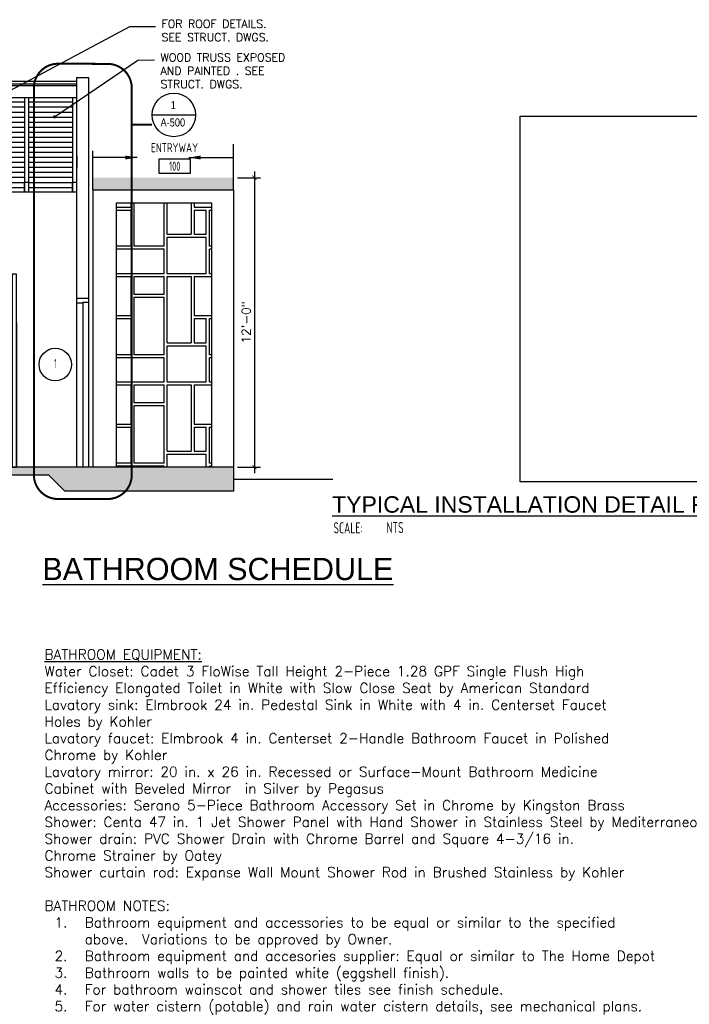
# Model space of a CAD drawing. Header units: inches. Extents: x -3803 to 30266, y -3756 to 4522.
# Tile 11 of 45: x 27254 to 27587, y 1094 to 1584. Entities that reach past the tile are written whole.
import ezdxf
from ezdxf.enums import TextEntityAlignment as Align

# ---------------------------------------------------------------- set-up
doc = ezdxf.new("R2010")
doc.units = ezdxf.units.IN
doc.header["$LTSCALE"] = 0.011
doc.header["$MEASUREMENT"] = 0
doc.header["$PDMODE"] = 1
doc.linetypes.add('DASHED', pattern=[0.75, 0.5, -0.25])
doc.layers.get('0').update_dxf_attribs({"linetype": 'CONTINUOUS'})
doc.layers.get('Defpoints').update_dxf_attribs({"linetype": 'CONTINUOUS'})
for name, color, linetype in [('a-door', 2, 'CONTINUOUS'), ('G-SYMB', 1, 'CONTINUOUS'), ('Hatch-ExisWalls', 123, 'CONTINUOUS'), ('Pl_a_text', 2, 'CONTINUOUS'), ('roof', 8, 'DASHED'), ('TEXT', 2, 'CONTINUOUS'), ('TXT', 2, 'CONTINUOUS')]:
    doc.layers.add(name, color=color, linetype=linetype)
doc.layers.add('DIM', color=4, linetype='CONTINUOUS', lineweight=13)
doc.styles.add('BOLD', font='ARIALN.TTF', dxfattribs={"width": 1.2})
doc.styles.add('LAR', font='arial.ttf', dxfattribs={"height": 0.25})
doc.styles.add('MED', font='archstyl.shx', dxfattribs={"width": 0.8, "height": 0.125})
doc.styles.add('ROMANS', font='romans.shx')
doc.styles.add('SMA', font='archstyl.shx', dxfattribs={"width": 0.8, "height": 0.0625})
doc.dimstyles.new('ANGEL', dxfattribs={"dimtxt": 4.375, "dimasz": 2, "dimexe": 3, "dimexo": 2, "dimgap": 1.5, "dimtad": 1, "dimdec": 0, "dimzin": 3, "dimdsep": 46, "dimlunit": 4, "dimtxsty": 'ROMANS', "dimblk": 'ARCHTICK', "dimcen": 0, "dimdle": 3, "dimclrd": 4, "dimclre": 4, "dimclrt": 2, "dimadec": 0, "dimazin": 0, "dimtfac": 1, "dimtdec": 0, "dimtmove": 1, "dimatfit": 3, "dimfxl": 1, "dimfrac": 2, "dimtolj": 1, "dimtzin": 0, "dimarcsym": 0})
doc.dimstyles.new('Copy of STANDARD', dxfattribs={"dimtxt": 8, "dimasz": 3, "dimexe": 3, "dimexo": 3, "dimgap": 3, "dimtad": 1, "dimrnd": 1, "dimzin": 3, "dimdsep": 46, "dimlunit": 4, "dimtxsty": 'Standard', "dimblk": 'ARCHTICK', "dimcen": 3, "dimdle": 3, "dimadec": 0, "dimazin": 0, "dimtfac": 1, "dimtix": 1, "dimtofl": 0, "dimtmove": 1, "dimatfit": 3, "dimfxl": 3, "dimtolj": 1, "dimtzin": 0, "dimlwd": -1, "dimlwe": -1, "dimarcsym": 0})
picture_1 = doc.add_image_def('image1.jpg', size_in_pixel=(1111, 1016))

# ---------------------------------------------------------------- blocks, each defined once
blk = doc.blocks.new('AINC-TITLE')
at = {"layer": 'G-SYMB', "color": 4, "linetype": 'Continuous', "style": 'MED', "width": 0.75}
blk.add_text('SCALE:', height=0.125, dxfattribs=at).set_placement((-0.8802076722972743, -0.3073332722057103))
at = {"layer": 'G-SYMB', "color": 1, "linetype": 'Continuous', "style": 'LAR'}
blk.add_attdef('%%UDRAWING-TITLE', (-0.895149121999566, -0.07174532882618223), '', height=0.1875, dxfattribs=at)
at = {"layer": 'G-SYMB', "color": 4, "linetype": 'Continuous', "style": 'MED', "width": 0.75}
blk.add_attdef('SCALE', (-0.2765239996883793, -0.30362657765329), '', height=0.125, dxfattribs=at)
blk = doc.blocks.new('_ArchTick')
at = {"color": 0, "linetype": 'ByBlock', "const_width": 0.15}
blk.add_lwpolyline([(-0.5, -0.5), (0.5, 0.5)], dxfattribs=at)
blk = doc.blocks.new('AINC-DOORID')
at = {"layer": 'G-SYMB'}
blk.add_circle((0, 0), 0.1672886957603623, dxfattribs=at)
at = {"layer": 'G-SYMB', "color": 4, "linetype": 'Continuous', "style": 'SMA', "width": 0.75}
blk.add_attdef('DNUM', text='', height=0.09375, dxfattribs=at).set_placement((0.002503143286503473, 0.01023966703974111), align=Align.MIDDLE)
blk = doc.blocks.new('AINC-ROOMID')
at = {"layer": 'G-SYMB'}
blk.add_lwpolyline([(-0.2473152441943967, -0.3518933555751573), (0.2532671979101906, -0.3518933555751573), (0.2532671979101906, -0.1607061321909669), (-0.2473152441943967, -0.1607061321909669)], close=True, dxfattribs=at)
at = {"layer": 'G-SYMB', "color": 4, "linetype": 'Continuous', "style": 'MED', "oblique": -180, "text_generation_flag": 6}
for tag, p in [('%%UROOM-ID', (0, 0.2092985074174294)), ('%%USPAN', (0, 0))]:
    blk.add_attdef(tag, text='', height=0.125, rotation=180, dxfattribs=at).set_placement(p, align=Align.MIDDLE)
at = {"layer": 'G-SYMB', "color": 4, "linetype": 'Continuous', "style": 'MED', "text_generation_flag": 6, "width": 0.75}
blk.add_attdef('R-NUM', text='', height=0.125, rotation=180, dxfattribs=at).set_placement((0.002975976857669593, -0.2562997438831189), align=Align.MIDDLE)
blk = doc.blocks.new('AINC-WINID')
at = {"layer": 'G-SYMB', "linetype": 'Continuous'}
blk.add_lwpolyline([(0.2577038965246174, 20.26712014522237), (0.1674929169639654, 20.42337014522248), (-0.01292904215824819, 20.42337014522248), (-0.1031400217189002, 20.26712014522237), (-0.01292904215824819, 20.11087014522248), (0.1674929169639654, 20.11087014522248)], close=True, dxfattribs=at)
at = {"layer": 'G-SYMB', "color": 4, "linetype": 'Continuous', "style": 'SMA', "width": 0.75}
blk.add_attdef('WNUM', text='', height=0.09375, dxfattribs=at).set_placement((0.07928445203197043, 20.27531187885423), align=Align.MIDDLE)
blk = doc.blocks.new('*D296')
at = {"layer": 'Defpoints', "color": 0, "ltscale": 10, "transparency": 16777216}
for p in [(89.5657234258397, 102.0000000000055), (89.56572342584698, -4.547473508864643e-13), (98.42013842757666, -4.533234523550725e-13)]:
    blk.add_point(p, dxfattribs=at)
at = {"layer": 'DIM', "color": 4, "lineweight": -2, "ltscale": 10, "transparency": 16777216}
for p, q in [((98.42013842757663, 105.0000000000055), (98.42013842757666, -3.000000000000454)), ((91.5657234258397, 102.0000000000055), (101.4201384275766, 102.0000000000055)), ((91.56572342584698, -4.54425726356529e-13), (101.4201384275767, -4.528410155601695e-13))]:
    blk.add_line(p, q, dxfattribs=at)
at = {"layer": 'DIM', "color": 4, "lineweight": -2, "ltscale": 10, "transparency": 16777216, "xscale": 2, "yscale": 2, "zscale": 2}
for p, rotation in [((98.42013842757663, 102.0000000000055), 90), ((98.42013842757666, -4.533234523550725e-13), 270)]:
    blk.add_blockref('_ArchTick', p, dxfattribs=dict(at, rotation=rotation))
at = {"layer": 'DIM', "color": 2, "ltscale": 10, "transparency": 16777216, "insert": (94.31597176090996, 51.00000000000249), "char_height": 4.375, "attachment_point": 5, "rotation": 90, "style": 'ROMANS'}
blk.add_mtext('\\A1;8\'-6"', dxfattribs=at)
blk = doc.blocks.new('*D298')
at = {"layer": 'Defpoints', "color": 0, "ltscale": 10, "transparency": 16777216}
for p in [(14.97950196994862, 102.0000000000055), (21.94059555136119, 102.0000000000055), (14.97950196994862, 83.99999999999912)]:
    blk.add_point(p, dxfattribs=at)
at = {"layer": 'DIM', "color": 4, "lineweight": -2, "ltscale": 10, "transparency": 16777216}
for p, q in [((21.94059555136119, 80.99999999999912), (21.94059555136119, 105.0000000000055)), ((16.97950196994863, 102.0000000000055), (24.94059555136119, 102.0000000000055)), ((16.97950196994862, 83.99999999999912), (24.9405955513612, 83.99999999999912))]:
    blk.add_line(p, q, dxfattribs=at)
at = {"layer": 'DIM', "color": 4, "lineweight": -2, "ltscale": 10, "transparency": 16777216, "xscale": 2, "yscale": 2, "zscale": 2}
for p, rotation in [((21.94059555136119, 102.0000000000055), 90), ((21.94059555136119, 83.99999999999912), 270)]:
    blk.add_blockref('_ArchTick', p, dxfattribs=dict(at, rotation=rotation))
at = {"layer": 'DIM', "color": 2, "ltscale": 10, "transparency": 16777216, "insert": (17.83642888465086, 93.00000000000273), "char_height": 4.375, "attachment_point": 5, "rotation": 90, "style": 'ROMANS'}
blk.add_mtext('\\A1;1\'-6"', dxfattribs=at)
blk = doc.blocks.new('*D299')
at = {"layer": 'Defpoints', "color": 0, "ltscale": 10, "transparency": 16777216}
for p in [(21.94059555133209, 83.99999999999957), (14.97950196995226, 35.99999999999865), (22.07438396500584, 35.99999999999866)]:
    blk.add_point(p, dxfattribs=at)
at = {"layer": 'DIM', "color": 4, "lineweight": -2, "ltscale": 10, "transparency": 16777216}
for p, q in [((22.07438396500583, 86.99999999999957), (22.07438396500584, 32.99999999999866)), ((23.94059555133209, 83.99999999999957), (25.07438396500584, 83.99999999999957)), ((16.97950196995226, 35.99999999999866), (25.07438396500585, 35.99999999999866))]:
    blk.add_line(p, q, dxfattribs=at)
at = {"layer": 'DIM', "color": 4, "lineweight": -2, "ltscale": 10, "transparency": 16777216, "xscale": 2, "yscale": 2, "zscale": 2}
for p, rotation in [((22.07438396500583, 83.99999999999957), 90), ((22.07438396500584, 35.99999999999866), 270)]:
    blk.add_blockref('_ArchTick', p, dxfattribs=dict(at, rotation=rotation))
at = {"layer": 'DIM', "color": 2, "ltscale": 10, "transparency": 16777216, "insert": (17.97021729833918, 59.9999999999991), "char_height": 4.375, "attachment_point": 5, "rotation": 90, "style": 'ROMANS'}
blk.add_mtext('\\A1;4\'-0"', dxfattribs=at)
blk = doc.blocks.new('*D300')
at = {"layer": 'Defpoints', "color": 0, "ltscale": 10, "transparency": 16777216}
for p in [(22.07438396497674, 35.9999999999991), (22.07438396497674, 0), (22.08557353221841, 1.799419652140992e-18)]:
    blk.add_point(p, dxfattribs=at)
at = {"layer": 'DIM', "color": 4, "lineweight": -2, "ltscale": 10, "transparency": 16777216}
for p, q in [((22.0855735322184, 38.9999999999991), (22.08557353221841, -3.000000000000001)), ((24.07438396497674, 35.9999999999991), (25.08557353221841, 35.9999999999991)), ((24.07438396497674, 3.216245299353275e-16), (25.08557353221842, 4.842362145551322e-16))]:
    blk.add_line(p, q, dxfattribs=at)
at = {"layer": 'DIM', "color": 4, "lineweight": -2, "ltscale": 10, "transparency": 16777216, "xscale": 2, "yscale": 2, "zscale": 2}
for p, rotation in [((22.0855735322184, 35.9999999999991), 90), ((22.08557353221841, 1.799419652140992e-18), 270)]:
    blk.add_blockref('_ArchTick', p, dxfattribs=dict(at, rotation=rotation))
at = {"layer": 'DIM', "color": 2, "ltscale": 10, "transparency": 16777216, "insert": (17.98140686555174, 17.99999999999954), "char_height": 4.375, "attachment_point": 5, "rotation": 90, "style": 'ROMANS'}
blk.add_mtext('\\A1;3\'-0"', dxfattribs=at)
blk = doc.blocks.new('*D301')
at = {"layer": 'Defpoints', "color": 0, "ltscale": 10, "transparency": 16777216}
for p in [(372.9999999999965, 143.9999999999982), (372.9999999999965, -9.094947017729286e-13), (383.3417914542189, -9.078316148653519e-13)]:
    blk.add_point(p, dxfattribs=at)
at = {"layer": 'DIM', "color": 4, "lineweight": -2, "ltscale": 10, "transparency": 16777216}
for p, q in [((374.9999999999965, 143.9999999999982), (386.3417914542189, 143.9999999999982)), ((383.3417914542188, 146.9999999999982), (383.3417914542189, -3.000000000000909)), ((374.9999999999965, -9.091730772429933e-13), (386.3417914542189, -9.073491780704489e-13))]:
    blk.add_line(p, q, dxfattribs=at)
at = {"layer": 'DIM', "color": 4, "lineweight": -2, "ltscale": 10, "transparency": 16777216, "xscale": 2, "yscale": 2, "zscale": 2}
for p, rotation in [((383.3417914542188, 143.9999999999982), 90), ((383.3417914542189, -9.078316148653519e-13), 270)]:
    blk.add_blockref('_ArchTick', p, dxfattribs=dict(at, rotation=rotation))
at = {"layer": 'DIM', "color": 2, "ltscale": 10, "transparency": 16777216, "insert": (379.2376247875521, 71.99999999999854), "char_height": 4.375, "attachment_point": 5, "rotation": 90, "style": 'ROMANS'}
blk.add_mtext('\\A1;12\'-0"', dxfattribs=at)
blk = doc.blocks.new('*D297')
at = {"layer": 'Defpoints', "color": 0, "ltscale": 10, "transparency": 16777216}
for p in [(118.6464490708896, 135.8254915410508), (117.646449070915, -9.09655514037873e-13), (118.6464490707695, -9.094947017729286e-13)]:
    blk.add_point(p, dxfattribs=at)
at = {"layer": 'DIM', "color": 4, "lineweight": -2, "ltscale": 10, "transparency": 16777216}
for p, q in [((117.646449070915, 138.8254915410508), (117.646449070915, -3.00000000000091)), ((116.6464490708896, 135.8254915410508), (114.646449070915, 135.8254915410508)), ((116.6464490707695, -9.09816326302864e-13), (114.646449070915, -9.101379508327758e-13))]:
    blk.add_line(p, q, dxfattribs=at)
at = {"layer": 'DIM', "color": 4, "lineweight": -2, "ltscale": 10, "transparency": 16777216, "xscale": 2, "yscale": 2, "zscale": 2}
for p, rotation in [((117.646449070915, 135.8254915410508), 90), ((117.646449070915, -9.09655514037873e-13), 270)]:
    blk.add_blockref('_ArchTick', p, dxfattribs=dict(at, rotation=rotation))
at = {"layer": 'DIM', "color": 2, "ltscale": 10, "transparency": 16777216, "insert": (113.5422824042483, 67.9127457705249), "char_height": 4.375, "attachment_point": 5, "rotation": 90, "style": 'ROMANS'}
blk.add_mtext('\\A1;11\'-4"', dxfattribs=at)
blk = doc.blocks.new('SECTION BB')
h = blk.add_hatch()
h.set_pattern_fill('LINE', color=1, scale=20)
h.set_pattern_definition([(0, (-27665.33369003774, -2629.511317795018), (0, 2.5), [])])
h.paths.add_polyline_path([(148.9254741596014, 183.9492740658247), (126.9254741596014, 183.9492740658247), (126.9254741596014, 136.8254915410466), (148.9254741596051, 136.8254915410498)])
h.paths.add_polyline_path([(124.9254741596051, 183.9492740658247), (102.9254741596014, 183.9492740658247), (102.9254741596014, 136.8254915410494), (108.9999999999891, 136.8254915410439), (124.9254741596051, 136.8254915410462)])
h.paths.add_polyline_path([(100.9254741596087, 183.9492740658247), (78.92547415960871, 183.9492740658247), (78.92547415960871, 136.8254915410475), (100.9254741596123, 136.8254915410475)])
h.paths.add_polyline_path([(76.92547415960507, 183.9492740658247), (54.92547415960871, 183.9492740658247), (54.92547415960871, 136.8254915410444), (76.92547415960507, 136.8254915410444)])
h.paths.add_polyline_path([(52.92547415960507, 183.9492740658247), (30.92547415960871, 183.9492740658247), (30.92547415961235, 136.8254915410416), (52.92547415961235, 136.8254915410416)])
h.paths.add_polyline_path([(28.92547415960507, 183.9492740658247), (8.999999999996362, 183.9492740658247), (8.999999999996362, 136.8254915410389), (28.92547415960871, 136.8254915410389)])
h.paths.add_polyline_path([(172.9254741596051, 183.9492740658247), (150.9254741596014, 183.9492740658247), (150.9254741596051, 136.8254915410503), (172.9254741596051, 136.8254915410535)])
h.paths.add_polyline_path([(196.9254741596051, 183.9492740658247), (174.9254741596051, 183.9492740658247), (174.9254741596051, 136.8254915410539), (196.9254741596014, 136.8254915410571)])
h.paths.add_polyline_path([(220.9254741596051, 183.9492740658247), (198.9254741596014, 183.9492740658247), (198.9254741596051, 136.8254915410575), (220.9254741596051, 136.8254915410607)])
h.paths.add_polyline_path([(244.9254741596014, 183.9492740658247), (222.9254741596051, 183.9492740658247), (222.9254741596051, 136.8254915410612), (244.9254741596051, 136.8254915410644)])
h.paths.add_polyline_path([(268.9254741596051, 183.9492740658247), (246.9254741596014, 183.9492740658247), (246.9254741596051, 136.8254915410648), (268.9254741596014, 136.825491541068)])
h.paths.add_polyline_path([(292.9254741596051, 183.9492740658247), (270.9254741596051, 183.9492740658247), (270.9254741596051, 136.8254915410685), (292.9254741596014, 136.8254915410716)])
at = {"layer": 'a-door'}
h = blk.add_hatch(dxfattribs=at)
h.set_pattern_fill('LINE', color=256, scale=33)
h.set_pattern_definition([(0, (-24582.88924045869, -2661.527515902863), (0, 4.125), [])])
h.paths.add_polyline_path([(122.9999999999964, 94.000000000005), (154.9999999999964, 94.000000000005), (154.9999999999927, 1.894534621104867), (122.9999999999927, 1.894534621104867)])
h = blk.add_hatch(dxfattribs=at)
h.set_pattern_fill('LINE', color=256, scale=33)
h.set_pattern_definition([(0, (-24474.88924045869, -2661.527515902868), (0, 4.125), [])])
h.paths.add_polyline_path([(230.9999999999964, 94), (262.9999999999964, 94), (262.9999999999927, 1.894534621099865), (230.9999999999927, 1.894534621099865)])
h = blk.add_hatch(dxfattribs=at)
h.set_pattern_fill('LINE', color=256, scale=33)
h.set_pattern_definition([(0, (-24524.88924045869, -2601.527515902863), (0, 4.125), [])])
h.paths.add_polyline_path([(184.7426267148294, 86.82084821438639), (166.8860441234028, 86.82084821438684), (166.8860441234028, 8.466380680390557), (184.7426267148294, 8.466380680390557)])
h.paths.add_polyline_path([(218.3578529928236, 86.70091532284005), (200.5012704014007, 86.7009153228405), (200.5012704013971, 8.573154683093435), (218.3578529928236, 8.573154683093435)])
h = blk.add_hatch(dxfattribs=at)
h.set_pattern_fill('LINE', color=256, scale=33)
h.set_pattern_definition([(0, (-24675.5477040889, -2637.780391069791), (0, 4.125), [])])
h.paths.add_polyline_path([(30.34153636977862, 81.59807876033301), (62.34153636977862, 81.59807876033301), (62.34153636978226, 37.74712483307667), (30.34153636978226, 37.74712483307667)])
at = {"layer": 'Hatch-ExisWalls'}
h = blk.add_hatch(color=0, dxfattribs=at)
h.dxf.hatch_style = 1
h.paths.add_polyline_path([(372.9999999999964, 143.9999999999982), (302.9999999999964, 143.9999999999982), (302.9999999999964, 137.9999999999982), (372.9999999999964, 137.9999999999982)])
h = blk.add_hatch(color=0, dxfattribs=at)
h.dxf.hatch_style = 1
h.paths.add_polyline_path([(7.979501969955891, 108.0000000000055), (7.979501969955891, 102.0000000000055), (108.9999999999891, 102.0000000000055), (108.9999999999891, 108.0000000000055)])
h = blk.add_hatch(color=0, dxfattribs=at)
h.dxf.hatch_style = 1
h.paths.add_polyline_path([(19.87304068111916, -11.99999999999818), (33.93496651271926, -12), (93.96287438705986, -12), (101.835915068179, -12), (113.835915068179, -12), (125.835915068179, -12), (133.7089557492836, -4.000000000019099), (281.1269593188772, -3.999999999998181), (289, -11.99999999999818), (373.0000000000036, -12.00000000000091), (373.0000000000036, -9.094947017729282e-13), (339.0650334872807, -9.094947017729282e-13), (314.7275609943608, 0), (298.0000000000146, 0), (103, -2.182787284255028e-11), (-3.637978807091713e-12, -9.094947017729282e-13), (-3.637978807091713e-12, -12), (11.99999999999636, -12)])
at = {"layer": 'roof', "ltscale": 53}
h = blk.add_hatch(dxfattribs=at)
h.set_pattern_fill('RSLATE', color=256, scale=3, pattern_type=2)
h.set_pattern_definition([(90, (-24458.54923958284, -2646.336809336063), (-54, 3.306546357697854e-15), [18, -1.5, 33, -1.5]), (0, (-24458.54923958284, -2646.336809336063), (0, 54), [19.5, -1.5, 6, -1.5, 24, -1.5]), (0, (-24458.54923958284, -2593.836809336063), (0, 54), [12, -1.5, 22.5, -1.5, 15, -1.5]), (90, (-24406.04923958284, -2646.336809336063), (-54, 3.306546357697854e-15), [12, -1.5, 28.5, -1.5, 9, -1.5]), (90, (-24439.04923958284, -2646.336809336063), (-54, 3.306546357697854e-15), [18, -1.5, 12, -22.5]), (90, (-24437.54923958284, -2646.336809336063), (-54, 3.306546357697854e-15), [12, -1.5, 18, -22.5]), (90, (-24431.54923958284, -2646.336809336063), (-54, 3.306546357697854e-15), [12, -42]), (90, (-24430.04923958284, -2646.336809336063), (-54, 3.306546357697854e-15), [12, -42]), (180, (-24406.04923958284, -2634.336809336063), (-6.613092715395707e-15, -54), [24, -1.5, 6, -22.5]), (180, (-24406.04923958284, -2632.836809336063), (-6.613092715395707e-15, -54), [15, -1.5, 15, -22.5]), (0, (-24458.54923958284, -2628.336809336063), (0, 54), [19.5, -34.5]), (0, (-24458.54923958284, -2626.836809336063), (0, 54), [12, -1.5, 6, -34.5]), (0, (-24458.54923958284, -2614.836809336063), (0, 54), [-13.5, 6, -1.5, 15, -18]), (0, (-24458.54923958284, -2613.336809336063), (0, 54), [-13.5, 22.5, -18]), (270, (-24422.54923958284, -2593.836809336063), (54, -9.91963907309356e-15), [19.5, -1.5, 18, -15]), (270, (-24421.04923958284, -2593.836809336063), (54, -9.91963907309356e-15), [9, -1.5, 28.5, -15]), (180, (-24406.04923958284, -2604.336809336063), (-6.613092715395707e-15, -54), [15, -39]), (180, (-24406.04923958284, -2602.836809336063), (-6.613092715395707e-15, -54), [15, -39]), (270, (-24446.54923958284, -2593.836809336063), (54, -9.91963907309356e-15), [33, -21]), (270, (-24445.04923958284, -2593.836809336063), (54, -9.91963907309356e-15), [19.5, -1.5, 12, -21])])
h.paths.add_polyline_path([(361.9916947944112, 131.5464577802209), (314.7275609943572, 131.5464577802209), (314.7275609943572, -4.547473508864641e-13), (361.9916947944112, -4.547473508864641e-13)])
at = {"color": 5, "ltscale": 10}
for p, q in [((-3.637978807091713e-12, 193.825491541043), (6.999999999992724, 193.8254915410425)), ((-3.637978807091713e-12, 135.8254915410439), (-3.637978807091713e-12, 193.825491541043)), ((6.999999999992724, 142.8254915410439), (6.999999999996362, 193.825491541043)), ((294.9254741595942, 193.825491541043), (300.9999999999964, 193.8254915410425)), ((294.9254741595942, 192.825491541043), (294.925474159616, 83.99999999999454)), ((295, 142.8254915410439), (295, 193.825491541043)), ((301, 154.8254915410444), (301, 193.825491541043)), ((294.9999999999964, 154.8254915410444), (295.0274256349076, 148.8254915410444)), ((300.9999999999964, 137.9850701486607), (301, 154.8254915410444)), ((302.9999999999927, 137.9999999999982), (302.9999999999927, 143.9916292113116)), ((372.9999999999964, 137.9999999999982), (372.9999999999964, 143.9999999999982)), ((6.999999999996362, 83.99999999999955), (6.999999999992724, 141.8254915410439)), ((301, 83.99999999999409), (300.9999999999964, 137.9850701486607)), ((302.9999999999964, 137.9999999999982), (372.9999999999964, 137.9999999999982)), ((0, 83.99999999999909), (-3.637978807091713e-12, 135.8254915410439)), ((108.9999999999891, 108.0000000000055), (6.999999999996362, 108.0000000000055)), ((7.979501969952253, 83.99999999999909), (7.979501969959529, 108.0000000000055)), ((108.9999999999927, -4.547473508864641e-13), (108.9999999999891, 108.0000000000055)), ((108.9999999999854, 102.0000000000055), (7, 102.0000000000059)), ((14.97950196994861, 83.99999999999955), (14.97950196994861, 102.0000000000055)), ((103, 102.0000000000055), (102.9999999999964, 5.456968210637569e-12)), ((6.999999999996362, 83.99999999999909), (0, 83.99999999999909)), ((14.97950196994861, 83.99999999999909), (7.979501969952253, 83.99999999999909)), ((6.999999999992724, 59.99999999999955), (6.999999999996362, -4.547473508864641e-13)), ((0, 35.99999999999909), (0, -9.094947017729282e-13)), ((0, 35.99999999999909), (6.999999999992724, 35.99999999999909)), ((6.999999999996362, 35.99999999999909), (6.999999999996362, -4.547473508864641e-13)), ((7.979501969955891, 35.99999999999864), (7.979501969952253, -9.094947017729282e-13)), ((7.979501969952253, 35.99999999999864), (14.97950196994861, 35.99999999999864)), ((14.97950196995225, 35.99999999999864), (14.97950196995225, -9.094947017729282e-13)), ((103, 0), (0, -9.094947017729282e-13)), ((0, 0), (0, -6.665979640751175)), ((-3.637978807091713e-12, 0), (33.93496651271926, 0)), ((-3.637978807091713e-12, 0), (-3.637978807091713e-12, -12)), ((102.9999999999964, -4.547473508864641e-13), (-3.637978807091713e-12, -9.094947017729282e-13)), ((373, -9.094947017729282e-13), (102.9999999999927, -9.094947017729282e-13)), ((373.0000000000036, -9.094947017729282e-13), (103, -2.182787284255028e-11)), ((125.835915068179, -12), (133.7089557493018, -4.000000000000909)), ((281.1269593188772, -3.999999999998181), (133.7089557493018, -4.000000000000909)), ((281.1269593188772, -3.999999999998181), (267.0650334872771, -3.999999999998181)), ((289, -11.99999999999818), (281.1269593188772, -3.999999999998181)), ((373, -1.364242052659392e-12), (339.0650334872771, -1.364242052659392e-12)), ((373.0000000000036, -9.094947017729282e-13), (339.0650334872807, -9.094947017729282e-13)), ((373, -9.094947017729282e-13), (373, -6.000000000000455)), ((373.0000000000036, -9.094947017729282e-13), (373.0000000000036, -6)), ((373.0000000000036, -9.094947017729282e-13), (373.0000000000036, -12.00000000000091)), ((-3.637978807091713e-12, -12), (11.99999999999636, -12)), ((11.99999999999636, -12), (125.835915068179, -12)), ((93.9628743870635, -12), (19.87304068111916, -12)), ((113.835915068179, -12), (125.835915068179, -12)), ((373.0000000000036, -11.99999999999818), (289, -11.99999999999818))]:
    blk.add_line(p, q, dxfattribs=at)
at = {"color": 1}
blk.add_line((6.999999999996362, 191.9492740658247), (295, 191.9492740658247), dxfattribs=at)
at = {"color": 3, "ltscale": 10}
for p, q in [((6.999999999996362, 190.6992740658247), (295, 190.6992740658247)), ((6.999999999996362, 189.9492740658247), (295, 189.9492740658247)), ((6.999999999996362, 183.9492740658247), (295, 183.9492740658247)), ((8.999999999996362, 183.9492740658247), (8.999999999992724, 141.6963242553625)), ((28.92547415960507, 183.9492740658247), (28.92547415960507, 141.6963242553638)), ((30.92547415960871, 183.9492740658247), (30.92547415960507, 141.1167605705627)), ((52.92547415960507, 183.9492740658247), (52.92547415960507, 141.6963242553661)), ((54.92547415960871, 183.9492740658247), (54.92547415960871, 141.6963242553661)), ((76.92547415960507, 183.9492740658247), (76.92547415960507, 141.6963242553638)), ((78.92547415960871, 183.9492740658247), (78.92547415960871, 141.6963242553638)), ((100.9254741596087, 183.9492740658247), (100.9254741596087, 141.6963242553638)), ((102.9254741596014, 183.9492740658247), (102.9254741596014, 141.6963242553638)), ((124.9254741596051, 183.9492740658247), (124.9254741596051, 136.8254915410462)), ((126.9254741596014, 183.9492740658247), (126.9254741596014, 136.8254915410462)), ((148.9254741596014, 183.9492740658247), (148.9254741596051, 136.8254915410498)), ((150.9254741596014, 183.9492740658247), (150.9254741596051, 136.8254915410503)), ((172.9254741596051, 183.9492740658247), (172.9254741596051, 136.8254915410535)), ((174.9254741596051, 183.9492740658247), (174.9254741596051, 136.8254915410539)), ((196.9254741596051, 183.9492740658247), (196.9254741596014, 136.8254915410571)), ((198.9254741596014, 183.9492740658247), (198.9254741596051, 136.8254915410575)), ((220.9254741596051, 183.9492740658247), (220.9254741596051, 136.8254915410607)), ((222.9254741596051, 183.9492740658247), (222.9254741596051, 136.8254915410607)), ((244.9254741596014, 183.9492740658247), (244.9254741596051, 136.8254915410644)), ((246.9254741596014, 183.9492740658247), (246.9254741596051, 136.8254915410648)), ((268.9254741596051, 183.9492740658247), (268.9254741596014, 136.825491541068)), ((270.9254741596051, 183.9492740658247), (270.9254741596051, 136.8254915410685)), ((292.9254741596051, 183.9492740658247), (292.9254741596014, 136.8254915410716))]:
    blk.add_line(p, q, dxfattribs=at)
at = {"color": 1, "ltscale": 10}
for p, q in [((332.4587168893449, 175.340602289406), (354.1207409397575, 175.2109635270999)), ((-47.98531821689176, 108.8754507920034), (-26.32329416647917, 108.7458120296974)), ((7.979501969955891, 35.99999999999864), (7.979501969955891, 83.99999999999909)), ((14.97950196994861, 35.99999999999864), (14.97950196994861, 83.99999999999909))]:
    blk.add_line(p, q, dxfattribs=at)
at = {"color": 2, "ltscale": 10}
for p, q in [((302.9999999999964, 137.9999999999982), (302.9999999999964, -4.547473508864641e-13)), ((373, 137.9999999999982), (373, -1.364242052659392e-12)), ((314.7275609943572, 131.5464577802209), (361.9916947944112, 131.5464577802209)), ((314.7275609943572, -4.547473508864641e-13), (314.7275609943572, 131.5464577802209)), ((361.9916947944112, 131.5464577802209), (361.9916947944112, -4.547473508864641e-13)), ((361.9916947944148, 0), (314.7275609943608, 0)), ((361.9916947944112, -4.547473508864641e-13), (314.7275609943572, -4.547473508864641e-13))]:
    blk.add_line(p, q, dxfattribs=at)
at = {"color": 4, "ltscale": 10}
for p, q in [((294.9254741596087, 136.8254915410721), (6.999999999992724, 136.8254915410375)), ((264.9999999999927, 72.00000000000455), (264.9999999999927, 12.00000000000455)), ((264.9999999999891, 59.99999999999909), (264.9999999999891, -9.094947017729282e-13)), ((120.9999999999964, -9.094947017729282e-13), (265, -9.094947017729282e-13))]:
    blk.add_line(p, q, dxfattribs=at)
at = {"color": 6, "ltscale": 10}
for p, q in [((-3.637978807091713e-12, -6.000000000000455), (-29.6706794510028, -6.000000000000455)), ((373, -6.000000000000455), (422.4414958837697, -6.000000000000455))]:
    blk.add_line(p, q, dxfattribs=at)
at = {"color": 1, "linetype": 'DASHED', "ltscale": 10, "const_width": 1}
for points in [[(-4.203903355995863, 200.6960524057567), (20.48865933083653, 200.6342317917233, -0.4134804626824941), (32.45861607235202, 188.6342694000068), (32.45861607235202, -3.92533439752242, -0.414213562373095), (20.45861607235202, -15.92533439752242), (-4.233946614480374, -15.92533439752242, -0.414213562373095), (-16.23394661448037, -3.92533439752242), (-16.23394661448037, 188.6960900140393, -0.4149470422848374)], [(285.7068499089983, 200.6960524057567), (310.3994125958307, 200.6342317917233, -0.4134804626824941), (322.3693693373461, 188.6342694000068), (322.3693693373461, -3.92533439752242, -0.414213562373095), (310.3693693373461, -15.92533439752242), (285.6768066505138, -15.92533439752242, -0.414213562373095), (273.6768066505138, -3.92533439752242), (273.6768066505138, 188.6960900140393, -0.4149470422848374)]]:
    blk.add_lwpolyline(points, format="xyb", close=True, dxfattribs=at)
for points in [[(322.3693693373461, 170.4442549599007), (332.4587168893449, 170.3838741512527)], [(-26.32329416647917, 108.7458120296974), (-16.23394661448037, 108.6854312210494)]]:
    blk.add_lwpolyline(points, dxfattribs=at)
at = {"color": 5, "ltscale": 10}
for points in [[(6.999999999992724, 141.6963242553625), (8.999999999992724, 141.6963242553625), (8.999999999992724, 136.8254915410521), (6.999999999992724, 136.8254915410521)], [(28.92547415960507, 141.6963242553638), (30.92547415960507, 141.6963242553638), (30.92547415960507, 136.8254915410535), (28.92547415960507, 136.8254915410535)], [(52.92547415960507, 141.6963242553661), (54.92547415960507, 141.6963242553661), (54.92547415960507, 136.8254915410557), (52.92547415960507, 136.8254915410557)], [(76.92547415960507, 141.6963242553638), (78.92547415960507, 141.6963242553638), (78.92547415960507, 136.8254915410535), (76.92547415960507, 136.8254915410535)], [(100.9254741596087, 141.6963242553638), (102.9254741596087, 141.6963242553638), (102.9254741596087, 136.8254915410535), (100.9254741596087, 136.8254915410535)], [(124.9254741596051, 141.6963242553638), (126.9254741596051, 141.6963242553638), (126.9254741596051, 136.8254915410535), (124.9254741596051, 136.8254915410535)], [(148.9254741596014, 141.6963242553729), (150.9254741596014, 141.6963242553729), (150.9254741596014, 136.8254915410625), (148.9254741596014, 136.8254915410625)], [(172.9254741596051, 141.6963242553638), (174.9254741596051, 141.6963242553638), (174.9254741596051, 136.8254915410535), (172.9254741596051, 136.8254915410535)], [(196.9254741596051, 141.6963242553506), (198.9254741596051, 141.6963242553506), (198.9254741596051, 136.8254915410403), (196.9254741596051, 136.8254915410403)], [(220.9254741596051, 141.6963242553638), (222.9254741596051, 141.6963242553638), (222.9254741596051, 136.8254915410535), (220.9254741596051, 136.8254915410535)], [(244.9254741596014, 141.6963242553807), (246.9254741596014, 141.6963242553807), (246.9254741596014, 136.8254915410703), (244.9254741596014, 136.8254915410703)], [(268.9254741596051, 141.6963242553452), (270.9254741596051, 141.6963242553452), (270.9254741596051, 136.8254915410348), (268.9254741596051, 136.8254915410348)], [(292.9254741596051, 141.6963242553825), (294.9254741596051, 141.6963242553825), (294.9254741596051, 136.8254915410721), (292.9254741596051, 136.8254915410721)]]:
    blk.add_lwpolyline(points, close=True, dxfattribs=at)
at = {"color": 1, "ltscale": 10}
for centre in [(343.2893409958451, 175.2109635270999), (-37.15469411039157, 108.7458120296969)]:
    blk.add_circle(centre, 10.8313999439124, dxfattribs=at)
at = {"layer": 'a-door'}
for p, q in [((120.9999999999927, -9.094947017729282e-13), (120.9999999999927, 96.000000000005)), ((156.9999999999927, 96.000000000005), (120.9999999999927, 96.000000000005)), ((122.9999999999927, -9.094947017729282e-13), (122.9999999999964, 96.000000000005)), ((154.9999999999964, 94.000000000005), (122.9999999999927, 94.000000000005)), ((154.9999999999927, -9.094947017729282e-13), (154.9999999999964, 96.000000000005)), ((156.9999999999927, -9.094947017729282e-13), (156.9999999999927, 96.000000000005)), ((156.9999999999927, 72.000000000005), (156.9999999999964, 96.000000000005)), ((228.9999999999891, 12.00000000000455), (228.9999999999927, 96.000000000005)), ((228.9999999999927, -4.547473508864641e-13), (228.9999999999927, 96)), ((264.9999999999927, 96), (228.9999999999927, 96)), ((230.9999999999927, -4.547473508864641e-13), (230.9999999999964, 96)), ((262.9999999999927, -4.547473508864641e-13), (262.9999999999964, 96)), ((264.9999999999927, -4.547473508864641e-13), (264.9999999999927, 96)), ((0, 83.99999999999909), (3.637978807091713e-12, 35.99999999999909)), ((2.999999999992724, 84), (2.999999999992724, 35.99999999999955)), ((2.999999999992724, 83.99999999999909), (6.999999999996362, 83.99999999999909)), ((6.999999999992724, 84), (6.999999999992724, 35.99999999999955)), ((28.34153636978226, 35.74712483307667), (28.34153636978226, 83.74712483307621)), ((28.34153636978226, 83.74712483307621), (64.34153636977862, 83.74712483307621)), ((30.34153636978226, 35.74712483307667), (30.34153636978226, 83.74712483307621)), ((62.34153636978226, 35.74712483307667), (62.34153636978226, 83.74712483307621)), ((64.34153636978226, 35.74712483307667), (64.34153636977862, 83.74712483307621)), ((2.999999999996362, 82.17864083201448), (6.999999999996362, 82.17864083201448)), ((6.51761963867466, 80.30014108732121), (2.999999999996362, 76.67235192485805)), ((6.876581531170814, 79.95208023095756), (3.358961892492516, 76.3242910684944)), ((6.876581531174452, 79.95208023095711), (3.358961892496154, 76.32429106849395)), ((6.51761963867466, 80.30014108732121), (6.87658153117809, 79.95208023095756)), ((2.999999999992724, 76.6723519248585), (3.358961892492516, 76.3242910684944)), ((2.999999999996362, 76.67235192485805), (3.358961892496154, 76.32429106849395)), ((6.517619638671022, 75.19097879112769), (2.999999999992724, 71.56318962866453)), ((6.876581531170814, 74.84291793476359), (3.358961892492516, 71.21512877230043)), ((6.517619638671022, 75.19097879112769), (6.876581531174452, 74.84291793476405)), ((6.51761963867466, 75.19097879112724), (6.87658153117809, 74.84291793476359)), ((2.999999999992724, 71.56318962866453), (3.358961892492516, 71.21512877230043)), ((6.517619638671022, 69.75044441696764), (2.999999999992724, 66.12265525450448)), ((6.876581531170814, 69.40238356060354), (3.358961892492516, 65.77459439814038)), ((6.517619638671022, 69.75044441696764), (6.876581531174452, 69.402383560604)), ((2.999999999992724, 66.12265525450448), (3.358961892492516, 65.77459439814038)), ((6.517619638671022, 63.44171924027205), (2.999999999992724, 59.81393007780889)), ((2.999999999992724, 59.81393007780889), (3.358961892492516, 59.46586922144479)), ((6.876581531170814, 63.09365838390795), (3.358961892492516, 59.46586922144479)), ((6.517619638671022, 63.44171924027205), (6.876581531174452, 63.09365838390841)), ((6.517619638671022, 57.12960910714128), (2.999999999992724, 53.50181994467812)), ((6.876581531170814, 56.78154825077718), (3.358961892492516, 53.15375908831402)), ((6.517619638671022, 57.12960910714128), (6.876581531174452, 56.78154825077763)), ((2.999999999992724, 53.50181994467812), (3.358961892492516, 53.15375908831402)), ((6.517619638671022, 51.67667164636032), (2.999999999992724, 48.04888248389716)), ((6.876581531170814, 51.32861078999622), (3.358961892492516, 47.70082162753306)), ((6.517619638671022, 51.67667164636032), (6.876581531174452, 51.32861078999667)), ((2.999999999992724, 48.04888248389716), (3.358961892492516, 47.70082162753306)), ((6.517619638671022, 46.70586312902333), (2.999999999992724, 43.07807396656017)), ((6.876581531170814, 46.35780227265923), (3.358961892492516, 42.73001311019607)), ((6.517619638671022, 46.70586312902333), (6.876581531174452, 46.35780227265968)), ((2.999999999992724, 43.07807396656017), (3.358961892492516, 42.73001311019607)), ((6.517619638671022, 42.13589407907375), (2.999999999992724, 38.50810491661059)), ((6.876581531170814, 41.78783322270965), (3.358961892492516, 38.16004406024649)), ((6.517619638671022, 42.13589407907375), (6.876581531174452, 41.78783322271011)), ((2.999999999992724, 38.50810491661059), (3.358961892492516, 38.16004406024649)), ((2.999999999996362, 37.88092806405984), (6.999999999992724, 37.8809280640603)), ((28.34153636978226, 35.74712483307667), (64.34153636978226, 35.7471248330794)), ((30.34153636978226, 37.74712483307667), (62.34153636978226, 37.74712483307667)), ((122.9999999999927, 1.894534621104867), (154.9999999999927, 1.894534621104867)), ((230.9999999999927, 1.894534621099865), (262.9999999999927, 1.894534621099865))]:
    blk.add_line(p, q, dxfattribs=at)
at = {"layer": 'a-door', "color": 2, "linetype": 'Continuous', "lineweight": -3}
for p, q in [((156.9999999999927, 96.000000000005), (228.9999999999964, 96.000000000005)), ((159.0680181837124, -1.364242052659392e-12), (159.0680181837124, 96.000000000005)), ((159.0680181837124, 94.000000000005), (226.2984707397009, 94.000000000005)), ((192.6832444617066, 94.000000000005), (192.6832444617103, -9.094947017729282e-13)), ((226.2984707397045, 96.00000000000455), (226.2984707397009, -1.364242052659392e-12)), ((294.925474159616, 83.99999999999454), (301, 83.99999999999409)), ((294.9999999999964, -9.094947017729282e-13), (294.9999999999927, 83.99999999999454)), ((300.9999999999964, -9.094947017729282e-13), (300.9999999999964, 83.99999999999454)), ((297.9999999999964, 81.60723997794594), (294.9999999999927, 81.60723997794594)), ((297.9999999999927, 82.10439913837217), (301, 82.10439913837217)), ((297.9999999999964, 82.10439913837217), (297.9999999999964, -9.094947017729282e-13))]:
    blk.add_line(p, q, dxfattribs=at)
for points in [[(165.8860441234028, 89.17430966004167), (185.7426267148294, 89.17430966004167), (185.7426267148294, 6.757897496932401), (165.8860441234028, 6.757897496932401)], [(199.5012704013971, 89.3361009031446), (219.3578529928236, 89.3361009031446), (219.3578529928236, 6.971470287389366), (199.5012704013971, 6.971470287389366)], [(166.8860441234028, 86.82084821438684), (184.7426267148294, 86.82084821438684), (184.7426267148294, 8.466380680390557), (166.8860441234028, 8.466380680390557)], [(200.5012704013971, 86.7009153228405), (218.3578529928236, 86.7009153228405), (218.3578529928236, 8.573154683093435), (200.5012704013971, 8.573154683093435)]]:
    blk.add_lwpolyline(points, close=True, dxfattribs=at)
for centre in [(189.6168699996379, 35.78710881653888), (195.9955921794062, 35.78710881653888)]:
    blk.add_circle(centre, 1.31870726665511, dxfattribs=at)
at = {"layer": 'DIM', "color": 4, "ltscale": 10}
for p, q in [((291.9254741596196, 136.825491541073), (285.4959141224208, 136.825491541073)), ((273.6748856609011, -3.000000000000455), (273.6748856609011, 99.00000000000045)), ((-3.637978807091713e-12, 0), (22.0855735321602, 0)), ((10.00000000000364, 0), (22.08557353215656, 0)), ((298.0000000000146, 0), (317.7275609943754, 0)), ((375.9999999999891, -5.999999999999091), (400.2651720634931, -5.999999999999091))]:
    blk.add_line(p, q, dxfattribs=at)
at = {"layer": 'roof', "ltscale": 53}
for p, q in [((192.6832444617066, 94.000000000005), (159.0680181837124, 42.52899771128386)), ((226.2984707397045, 42.10187691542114), (192.6832444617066, 94.000000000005)), ((159.0680181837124, 42.52899771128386), (192.6832444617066, -9.094947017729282e-13)), ((192.6832444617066, -9.094947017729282e-13), (226.2984707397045, 42.10187691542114))]:
    blk.add_line(p, q, dxfattribs=at)
at = {"layer": 'TEXT', "color": 9, "ltscale": 10}
for p, q in [((302.9999999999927, 137.9999999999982), (302.9999999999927, 157.3010485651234)), ((372.9999999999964, 143.9999999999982), (372.9999999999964, 160.6001101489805))]:
    blk.add_line(p, q, dxfattribs=at)
ref = blk.add_blockref('AINC-ROOMID', (343.674610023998, 158.9260538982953), dxfattribs=dict(xscale=31.40809428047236, yscale=35.94597718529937, zscale=31.40809428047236))
ref.add_attrib('%%USPAN', 'ENTRYWAY', dxfattribs={"layer": 'G-SYMB', "color": 4, "linetype": 'Continuous', "height": 4.493247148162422, "rotation": 180, "style": 'MED', "text_generation_flag": 6, "width": 0.8737582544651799}).set_placement((343.674610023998, 158.9260538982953), align=Align.MIDDLE)
ref.add_attrib('R-NUM', '100', dxfattribs={"layer": 'G-SYMB', "color": 4, "linetype": 'Continuous', "height": 4.493247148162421, "rotation": 180, "style": 'MED', "text_generation_flag": 6, "width": 0.6553186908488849}).set_placement((343.7680797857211, 149.713109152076), align=Align.MIDDLE)
ref = blk.add_blockref('AINC-ROOMID', (190.2271062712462, 128.4968612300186), dxfattribs=dict(xscale=31.40809428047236, yscale=35.94597718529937, zscale=31.40809428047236))
ref.add_attrib('%%USPAN', 'DINING/LIVING ROOM', dxfattribs={"layer": 'G-SYMB', "color": 4, "linetype": 'Continuous', "height": 4.493247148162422, "rotation": 180, "style": 'MED', "text_generation_flag": 6, "width": 0.8737582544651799}).set_placement((190.2271062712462, 128.4968612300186), align=Align.MIDDLE)
ref.add_attrib('R-NUM', '101', dxfattribs={"layer": 'G-SYMB', "color": 4, "linetype": 'Continuous', "height": 4.493247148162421, "rotation": 180, "style": 'MED', "text_generation_flag": 6, "width": 0.6553186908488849}).set_placement((190.3205760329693, 119.2839164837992), align=Align.MIDDLE)
for name, p, xscale, yscale, zscale, values in [('AINC-DOORID', (191.8436780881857, 105.034998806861), 48.29248555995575, 48.29248555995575, 48.29248555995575, {'DNUM': '2'}), ('AINC-WINID', (45.10774905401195, -722.9832585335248), 40.22379667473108, 40.22379667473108, 40.22379667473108, {'WNUM': 'B'}), ('AINC-DOORID', (284.3093448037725, 51.00160161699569), 48.29248555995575, 48.29248555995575, 48.29248555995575, {'DNUM': '1'})]:
    blk.add_blockref(name, p, dxfattribs=dict(xscale=xscale, yscale=yscale, zscale=zscale)).add_auto_attribs(values)
ref = blk.add_blockref('AINC-ROOMID', (65.77527262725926, 25.49289612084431), dxfattribs=dict(xscale=31.40809428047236, yscale=35.94597718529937, zscale=31.40809428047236))
ref.add_attrib('%%USPAN', 'SAFE RM.', dxfattribs={"layer": 'G-SYMB', "color": 4, "linetype": 'Continuous', "height": 4.493247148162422, "rotation": 180, "style": 'MED', "text_generation_flag": 6, "width": 0.8737582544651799}).set_placement((65.77527262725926, 25.49289612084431), align=Align.MIDDLE)
ref.add_attrib('R-NUM', '106', dxfattribs={"layer": 'G-SYMB', "color": 4, "linetype": 'Continuous', "height": 4.493247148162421, "rotation": 180, "style": 'MED', "text_generation_flag": 6, "width": 0.6553186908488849}).set_placement((65.86874238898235, 16.27995137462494), align=Align.MIDDLE)
at = {"layer": 'TEXT', "color": 2, "char_height": 4.000692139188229, "width": 137.2542559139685, "attachment_point": 1}
for s, insert in [('{\\Fromans|c0;FOR ROOF DETAILS.\\PSEE STRUCT. DWGS.}', (337.1494767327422, 222.5480779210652)), ('{\\Fromans|c0;WOOD TRUSS EXPOSED\\PAND PAINTED . SEE\\PSTRUCT. DWGS.}', (336.6814735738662, 205.8700127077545)), ('{\\fTechnic|b0|i0|c2|p2;1}', (341.7705956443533, 182.1261484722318)), ('{\\fTechnic|b0|i0|c2|p2;A-500}', (336.6763417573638, 173.4902522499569)), ('{\\fTechnic|b0|i0|c2|p2;3}', (-38.67343946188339, 115.6609969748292)), ('{\\fTechnic|b0|i0|c2|p2;A-500}', (-43.76769334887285, 107.025100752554))]:
    blk.add_mtext(s, dxfattribs=dict(at, insert=insert))
at = {"layer": 'DIM', "ltscale": 10}
for base, p1, p2, picture, middle in [((383.3417914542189, -9.078316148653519e-13), (372.9999999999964, 143.9999999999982), (372.9999999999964, -9.094947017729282e-13), '*D301', (379.2376247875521, 71.99999999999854)), ((117.646449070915, -9.09655514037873e-13), (118.6464490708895, 135.8254915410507), (118.6464490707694, -9.094947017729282e-13), '*D297', (113.5422824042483, 67.9127457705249)), ((98.42013842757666, -4.533234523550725e-13), (89.56572342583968, 102.0000000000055), (89.56572342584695, -4.547473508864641e-13), '*D296', (94.31597176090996, 51.00000000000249)), ((22.07438396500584, 35.99999999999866), (21.94059555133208, 83.99999999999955), (14.97950196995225, 35.99999999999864), '*D299', (17.97021729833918, 59.9999999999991)), ((22.08557353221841, 1.799419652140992e-18), (22.07438396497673, 35.99999999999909), (22.07438396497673, 0), '*D300', (17.98140686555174, 17.99999999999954))]:
    dim = blk.add_linear_dim(base=base, p1=p1, p2=p2, angle=90, dimstyle='ANGEL', dxfattribs=at)
    dim.commit()
    dim.dimension.update_dxf_attribs({"geometry": picture, "text_midpoint": middle})
dim = blk.add_linear_dim(base=(21.94059555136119, 102.0000000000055), p1=(14.97950196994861, 83.99999999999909), p2=(14.97950196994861, 102.0000000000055), angle=90, dimstyle='ANGEL', dxfattribs=at)
dim.commit()
dim.dimension.update_dxf_attribs({"geometry": '*D298', "text_midpoint": (21.94059555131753, 93.00000000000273), "dimtype": 128})
at = {"layer": 'TEXT', "color": 9, "ltscale": 10, "annotation_type": 0, "has_hookline": 1, "hookline_direction": 0}
for points, text_width in [([(259.7652313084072, 186.2343772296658), (321.3744780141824, 219.1770050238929), (334.1494767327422, 219.2999593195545)], 60.01038208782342), ([(283.9036324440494, 174.2645821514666), (325.4014774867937, 202.4989398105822), (333.6814735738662, 202.6218941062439)], 69.91685786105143)]:
    blk.add_leader(points, dimstyle='Copy of STANDARD', override={"dimasz": 6, "dimtad": 0, "dimldrblk": 'DotSmall'}, dxfattribs=dict(at, text_width=text_width))
at = {"layer": 'TEXT', "color": 9, "ltscale": 10}
for points in [[(325.0968784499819, 154.0182088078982), (311.3350240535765, 154.0182088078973), (302.9999999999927, 154.0169376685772)], [(350.6780441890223, 154.0182088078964), (363.0211584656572, 154.0182088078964), (372.9999999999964, 154.0182088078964)]]:
    blk.add_leader(points, dimstyle='Copy of STANDARD', override={"dimasz": 6, "dimtad": 0}, dxfattribs=at)

msp = doc.modelspace()

# ---------------------------------------------------------------- block references
msp.add_blockref('SECTION BB', (26987.535226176, 1361.315057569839))
at = {"layer": 'DIM', "xscale": 43.66204933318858, "yscale": 43.66204933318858, "zscale": 43.66204933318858}
msp.add_blockref('AINC-TITLE', (27448.67272467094, 1341.728831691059), dxfattribs=at).add_auto_attribs({'%%UDRAWING-TITLE': '%%UTYPICAL INSTALLATION DETAIL FOR GWB CEILINGS ON WOOD TRUSSES', 'SCALE': 'NTS'})

# ---------------------------------------------------------------- texts
at = {"layer": 'Pl_a_text', "color": 1, "style": 'BOLD', "width": 1.2}
msp.add_text('%%UBATHROOM SCHEDULE', height=11.04697557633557, dxfattribs=at).set_placement((27265.41535363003, 1305.064943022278))
at = {"layer": 'TXT', "insert": (27266.49552684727, 1175.508984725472), "char_height": 5, "width": 316.8784862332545, "attachment_point": 4, "style": 'ROMANS'}
msp.add_mtext('{\\LBATHROOM EQUIPMENT:\\P}Water Closet: Cadet 3 FloWise Tall Height 2-Piece 1.28 GPF Single Flush High Efficiency Elongated Toilet in White with Slow Close Seat by American Standard\\PLavatory sink: Elmbrook 24 in. Pedestal Sink in White with 4 in. Centerset Faucet Holes by Kohler\\PLavatory faucet: Elmbrook 4 in. Centerset 2-Handle Bathroom Faucet in Polished Chrome by Kohler\\PLavatory mirror: 20 in. x 26 in. Recessed or Surface-Mount Bathroom Medicine Cabinet with Beveled Mirror  in Silver by Pegasus\\PAccessories: Serano 5-Piece Bathroom Accessory Set in Chrome by Kingston Brass\\PShower: Centa 47 in. 1 Jet Shower Panel with Hand Shower in Stainless Steel by Mediterraneo\\PShower drain: PVC Shower Drain with Chrome Barrel and Square 4-3/16 in. Chrome Strainer by Oatey\\PShower curtain rod: Expanse Wall Mount Shower Rod in Brushed Stainless by Kohler\\P\\PBATHROOM NOTES:\\P\\pxi-3,l4,t4;1.^IBathroom equipment and accessories to be equal or similar to the specified above.  Variations to be approved by Owner.\\P2.^IBathroom equipment and accesories supplier: Equal or similar to The Home Depot\\P3.^IBathroom walls to be painted white (eggshell finish).\\P4.^IFor bathroom wainscot and shower tiles see finish schedule. \\P5.^IFor water cistern (potable) and rain water cistern details, see mechanical plans. \\P\\pi0,l0,tz; ', dxfattribs=at)

# ---------------------------------------------------------------- pictures from other files: only their frames are drawn
at = {"ltscale": 10}
image = msp.add_image(picture_1, insert=(27503.07389083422, 1353.952331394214), size_in_units=(198.9633989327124, 181.9503270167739), dxfattribs=at)
image.dxf.flags = 7

doc.saveas('drawing.dxf')
